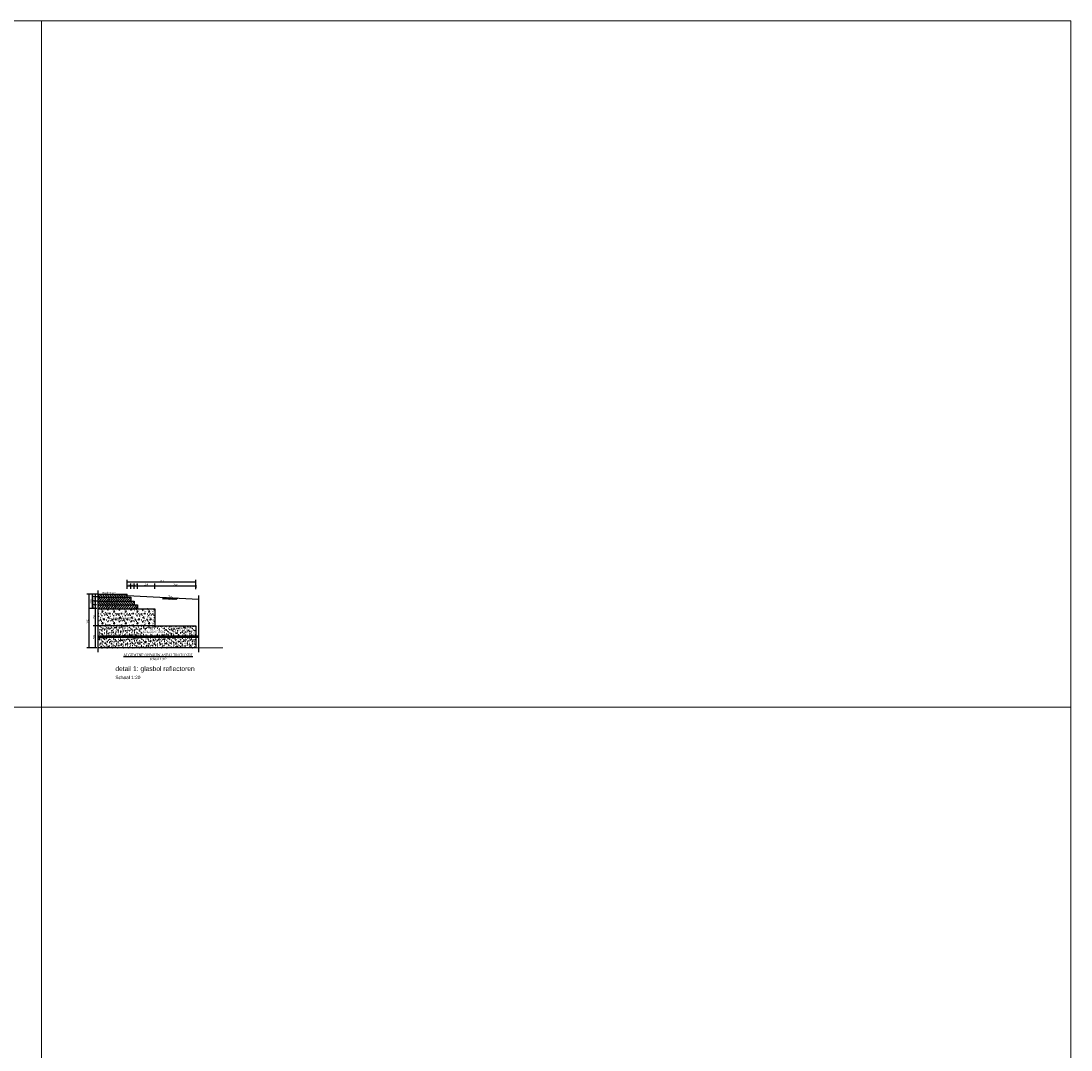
# Model space of a CAD drawing. Header units: metres. Extents: x 0 to 178216, y 0 to 407261.
# Tile 112 of 126: x 167049 to 167064, y 406199 to 406214. Entities that reach past the tile are written whole.
import ezdxf

# ---------------------------------------------------------------- set-up
doc = ezdxf.new("R2010")
doc.units = ezdxf.units.M
doc.header["$PDSIZE"] = 1
doc.linetypes.add('ACAD_ISO04W100', pattern=[30, 24, -3, 0, -3])
doc.layers.get('0').update_dxf_attribs({"lineweight": 18})
doc.layers.get('Defpoints').update_dxf_attribs({"lineweight": 18})
for name, color, linetype in [('L-AR-DETA-PR', 10, 'Continuous'), ('L-MT-DETA-PR', 7, 'Continuous'), ('L-TE-DETA-PR', 7, 'Continuous'), ('L-TK-DETA-AFB-PR', 10, 'ACAD_ISO04W100'), ('L-TK-DETA-CON-PR', 2, 'Continuous')]:
    doc.layers.add(name, color=color, linetype=linetype)
doc.layers.add('X-XX-AL-HULPLIJN-G', color=210, linetype='Continuous', lineweight=18, plot=False)
doc.layers.add('X-XX-AL-T35', color=50, linetype='Continuous', lineweight=18)
doc.layers.add('X-XX-AL-T50', color=130, linetype='Continuous', lineweight=18)
doc.styles.add('FB-M1000-T25', font='LT.TTF', dxfattribs={"height": 2.5})
doc.styles.add('Futurabook1-1000', font='LT.TTF', dxfattribs={"height": 2.5})
doc.styles.add('INFRA-10-GROOT', font='times.ttf', dxfattribs={"height": 0.035})
doc.styles.add('INFRA-10-NORMAAL', font='times.ttf', dxfattribs={"height": 0.025})
doc.styles.add('INFRA_DIM', font='times.ttf')
doc.dimstyles.new('INFRA-10-MM', dxfattribs={"dimscale": 0.01, "dimtxt": 2.5, "dimasz": 1, "dimexe": 3, "dimexo": 1, "dimgap": 0.5, "dimtad": 1, "dimdec": 0, "dimlfac": 1000, "dimdsep": 46, "dimtxsty": 'INFRA_DIM', "dimblk1": 'DOT', "dimblk2": 'DOT', "dimsah": 1, "dimcen": 0, "dimclrd": 256, "dimclre": 256, "dimclrt": 7, "dimaunit": 2, "dimadec": 0, "dimazin": 0, "dimtfac": 1, "dimtdec": 3, "dimtofl": 0, "dimtmove": 0, "dimatfit": 3, "dimldrblk": 'DOT', "dimfxl": 1, "dimtolj": 1, "dimtzin": 0, "dimarcsym": 0})
pattern_1 = [(37.5, (167050.090274, 406205.08421), (-0.0016, 0.0489413), [0, -0.038608, 0, -0.04318, 0, -0.041275]), (7.5, (167050.090274, 406205.08421), (0.0449523, 0.0716825), [0, -0.020828, 0, -0.034798, 0, -0.013335]), (327.5, (167050.059032, 406205.08421), (0.0790992, 0.0001437), [0, -0.0127, 0, -0.04572, 0, -0.05969]), (317.5, (167050.05903, 406205.08421), (0.0763556, 0.022293), [0, -0.00635, 0, -0.029972, 0, -0.03429])]
pattern_2 = [(45, (167050.91553, 406205.533405), (-0.016838, 0.016838), [])]
pattern_3 = [(135, (167050.91553, 406205.533405), (-0.016838, -0.016838), [])]

# ---------------------------------------------------------------- blocks, each defined once
blk = doc.blocks.new('_Dot')
at = {"color": 0, "linetype": 'ByBlock', "lineweight": -2}
blk.add_line((-0.5, 0), (-1, 0), dxfattribs=at)
at = {"color": 0, "linetype": 'ByBlock', "const_width": 0.5}
blk.add_lwpolyline([(-0.25, 0, 1), (0.25, 0, 1)], format="xyb", close=True, dxfattribs=at)
blk = doc.blocks.new('*D73')
at = {"layer": 'Defpoints', "color": 0, "transparency": 16777216}
for p in [(167050.614, 406205.99), (167050.564, 406205.933), (167050.614, 406205.933)]:
    blk.add_point(p, dxfattribs=at)
at = {"layer": 'L-MT-DETA-PR', "lineweight": -2, "transparency": 16777216}
for p, q in [((167050.564, 406205.943), (167050.564, 406206.02)), ((167050.574, 406205.99), (167050.604, 406205.99)), ((167050.614, 406205.943), (167050.614, 406206.02))]:
    blk.add_line(p, q, dxfattribs=at)
at = {"layer": 'L-MT-DETA-PR', "lineweight": -2, "transparency": 16777216, "xscale": 0.01, "yscale": 0.01, "zscale": 0.01, "rotation": 180}
blk.add_blockref('_Dot', (167050.564, 406205.99), dxfattribs=at)
at = {"layer": 'L-MT-DETA-PR', "lineweight": -2, "transparency": 16777216, "xscale": 0.01, "yscale": 0.01, "zscale": 0.01}
blk.add_blockref('_Dot', (167050.614, 406205.99), dxfattribs=at)
at = {"layer": 'L-MT-DETA-PR', "color": 7, "transparency": 16777216, "insert": (167050.589, 406206.008), "char_height": 0.025, "attachment_point": 5, "style": 'INFRA_DIM'}
blk.add_mtext('\\A1;50', dxfattribs=at)
blk = doc.blocks.new('*D74')
at = {"layer": 'Defpoints', "color": 0, "transparency": 16777216}
for p in [(167051.514, 406206.008), (167051.514, 406205.99), (167050.914, 406205.943)]:
    blk.add_point(p, dxfattribs=at)
at = {"layer": 'L-MT-DETA-PR', "lineweight": -2, "transparency": 16777216}
for p, q in [((167050.914, 406205.953), (167050.914, 406206.02)), ((167050.924, 406205.99), (167051.504, 406205.99)), ((167051.514, 406205.998), (167051.514, 406205.96))]:
    blk.add_line(p, q, dxfattribs=at)
at = {"layer": 'L-MT-DETA-PR', "lineweight": -2, "transparency": 16777216, "xscale": 0.01, "yscale": 0.01, "zscale": 0.01, "rotation": 180}
blk.add_blockref('_Dot', (167050.914, 406205.99), dxfattribs=at)
at = {"layer": 'L-MT-DETA-PR', "lineweight": -2, "transparency": 16777216, "xscale": 0.01, "yscale": 0.01, "zscale": 0.01}
blk.add_blockref('_Dot', (167051.514, 406205.99), dxfattribs=at)
at = {"layer": 'L-MT-DETA-PR', "color": 7, "transparency": 16777216, "insert": (167051.214, 406206.008), "char_height": 0.025, "attachment_point": 5, "style": 'INFRA_DIM'}
blk.add_mtext('\\A1;600', dxfattribs=at)
blk = doc.blocks.new('*D75')
at = {"layer": 'Defpoints', "color": 0, "transparency": 16777216}
for p in [(167051.514, 406206.045), (167050.514, 406205.953), (167051.514, 406205.931)]:
    blk.add_point(p, dxfattribs=at)
at = {"layer": 'L-MT-DETA-PR', "lineweight": -2, "transparency": 16777216}
for p, q in [((167050.514, 406205.963), (167050.514, 406206.075)), ((167050.524, 406206.045), (167051.504, 406206.045)), ((167051.514, 406205.941), (167051.514, 406206.075))]:
    blk.add_line(p, q, dxfattribs=at)
at = {"layer": 'L-MT-DETA-PR', "lineweight": -2, "transparency": 16777216, "xscale": 0.01, "yscale": 0.01, "zscale": 0.01, "rotation": 180}
blk.add_blockref('_Dot', (167050.514, 406206.045), dxfattribs=at)
at = {"layer": 'L-MT-DETA-PR', "lineweight": -2, "transparency": 16777216, "xscale": 0.01, "yscale": 0.01, "zscale": 0.01}
blk.add_blockref('_Dot', (167051.514, 406206.045), dxfattribs=at)
at = {"layer": 'L-MT-DETA-PR', "color": 7, "transparency": 16777216, "insert": (167051.014, 406206.062), "char_height": 0.025, "attachment_point": 5, "style": 'INFRA_DIM'}
blk.add_mtext('\\A1;1000', dxfattribs=at)
blk = doc.blocks.new('*D76')
at = {"layer": 'Defpoints', "color": 0, "transparency": 16777216}
for p in [(167050.914, 406205.99), (167050.664, 406205.933), (167050.914, 406205.933)]:
    blk.add_point(p, dxfattribs=at)
at = {"layer": 'L-MT-DETA-PR', "lineweight": -2, "transparency": 16777216}
for p, q in [((167050.664, 406205.943), (167050.664, 406206.02)), ((167050.674, 406205.99), (167050.904, 406205.99)), ((167050.914, 406205.943), (167050.914, 406206.02))]:
    blk.add_line(p, q, dxfattribs=at)
at = {"layer": 'L-MT-DETA-PR', "lineweight": -2, "transparency": 16777216, "xscale": 0.01, "yscale": 0.01, "zscale": 0.01, "rotation": 180}
blk.add_blockref('_Dot', (167050.664, 406205.99), dxfattribs=at)
at = {"layer": 'L-MT-DETA-PR', "lineweight": -2, "transparency": 16777216, "xscale": 0.01, "yscale": 0.01, "zscale": 0.01}
blk.add_blockref('_Dot', (167050.914, 406205.99), dxfattribs=at)
at = {"layer": 'L-MT-DETA-PR', "color": 7, "transparency": 16777216, "insert": (167050.789, 406206.008), "char_height": 0.025, "attachment_point": 5, "style": 'INFRA_DIM'}
blk.add_mtext('\\A1;250', dxfattribs=at)
blk = doc.blocks.new('*D77')
at = {"layer": 'Defpoints', "color": 0, "transparency": 16777216}
for p in [(167050.664, 406205.99), (167050.614, 406205.933), (167050.664, 406205.933)]:
    blk.add_point(p, dxfattribs=at)
at = {"layer": 'L-MT-DETA-PR', "lineweight": -2, "transparency": 16777216}
for p, q in [((167050.614, 406205.943), (167050.614, 406206.02)), ((167050.624, 406205.99), (167050.654, 406205.99)), ((167050.664, 406205.943), (167050.664, 406206.02))]:
    blk.add_line(p, q, dxfattribs=at)
at = {"layer": 'L-MT-DETA-PR', "lineweight": -2, "transparency": 16777216, "xscale": 0.01, "yscale": 0.01, "zscale": 0.01, "rotation": 180}
blk.add_blockref('_Dot', (167050.614, 406205.99), dxfattribs=at)
at = {"layer": 'L-MT-DETA-PR', "lineweight": -2, "transparency": 16777216, "xscale": 0.01, "yscale": 0.01, "zscale": 0.01}
blk.add_blockref('_Dot', (167050.664, 406205.99), dxfattribs=at)
at = {"layer": 'L-MT-DETA-PR', "color": 7, "transparency": 16777216, "insert": (167050.639, 406206.008), "char_height": 0.025, "attachment_point": 5, "style": 'INFRA_DIM'}
blk.add_mtext('\\A1;50', dxfattribs=at)
blk = doc.blocks.new('*D78')
at = {"layer": 'Defpoints', "color": 0, "transparency": 16777216}
for p in [(167050.09, 406205.825), (167050.045, 406205.765), (167050.047, 406205.765)]:
    blk.add_point(p, dxfattribs=at)
at = {"layer": 'L-MT-DETA-PR', "lineweight": -2, "transparency": 16777216}
for p, q in [((167050.08, 406205.825), (167050.015, 406205.825)), ((167050.037, 406205.765), (167050.015, 406205.765)), ((167050.045, 406205.815), (167050.045, 406205.775))]:
    blk.add_line(p, q, dxfattribs=at)
at = {"layer": 'L-MT-DETA-PR', "lineweight": -2, "transparency": 16777216, "xscale": 0.01, "yscale": 0.01, "zscale": 0.01}
for p, rotation in [((167050.045, 406205.825), 90), ((167050.045, 406205.765), 270)]:
    blk.add_blockref('_Dot', p, dxfattribs=dict(at, rotation=rotation))
at = {"layer": 'L-MT-DETA-PR', "color": 7, "transparency": 16777216, "insert": (167050.027, 406205.795), "char_height": 0.025, "attachment_point": 5, "rotation": 90, "style": 'INFRA_DIM'}
blk.add_mtext('\\A1;60', dxfattribs=at)
blk = doc.blocks.new('*D79')
at = {"layer": 'Defpoints', "color": 0, "transparency": 16777216}
for p in [(167049.991, 406205.865), (167049.952, 406205.084), (167050.035, 406205.084)]:
    blk.add_point(p, dxfattribs=at)
at = {"layer": 'L-MT-DETA-PR', "lineweight": -2, "transparency": 16777216}
for p, q in [((167049.981, 406205.865), (167049.922, 406205.865)), ((167049.952, 406205.855), (167049.952, 406205.094)), ((167050.025, 406205.084), (167049.922, 406205.084))]:
    blk.add_line(p, q, dxfattribs=at)
at = {"layer": 'L-MT-DETA-PR', "lineweight": -2, "transparency": 16777216, "xscale": 0.01, "yscale": 0.01, "zscale": 0.01}
for p, rotation in [((167049.952, 406205.865), 90), ((167049.952, 406205.084), 270)]:
    blk.add_blockref('_Dot', p, dxfattribs=dict(at, rotation=rotation))
at = {"layer": 'L-MT-DETA-PR', "color": 7, "transparency": 16777216, "insert": (167049.934, 406205.464), "char_height": 0.025, "attachment_point": 5, "rotation": 90, "style": 'INFRA_DIM'}
blk.add_mtext('\\A1;1000', dxfattribs=at)
blk = doc.blocks.new('*D80')
at = {"layer": 'Defpoints', "color": 0, "transparency": 16777216}
for p in [(167050.074, 406205.71), (167050.045, 406205.655), (167050.082, 406205.655)]:
    blk.add_point(p, dxfattribs=at)
at = {"layer": 'L-MT-DETA-PR', "lineweight": -2, "transparency": 16777216}
for p, q in [((167050.064, 406205.71), (167050.015, 406205.71)), ((167050.045, 406205.7), (167050.045, 406205.665)), ((167050.072, 406205.655), (167050.015, 406205.655))]:
    blk.add_line(p, q, dxfattribs=at)
at = {"layer": 'L-MT-DETA-PR', "lineweight": -2, "transparency": 16777216, "xscale": 0.01, "yscale": 0.01, "zscale": 0.01}
for p, rotation in [((167050.045, 406205.71), 90), ((167050.045, 406205.655), 270)]:
    blk.add_blockref('_Dot', p, dxfattribs=dict(at, rotation=rotation))
at = {"layer": 'L-MT-DETA-PR', "color": 7, "transparency": 16777216, "insert": (167050.027, 406205.682), "char_height": 0.025, "attachment_point": 5, "rotation": 90, "style": 'INFRA_DIM'}
blk.add_mtext('\\A1;55', dxfattribs=at)
blk = doc.blocks.new('*D81')
at = {"layer": 'Defpoints', "color": 0, "transparency": 16777216}
for p in [(167050.072, 406205.655), (167050.045, 406205.405), (167050.083, 406205.405)]:
    blk.add_point(p, dxfattribs=at)
at = {"layer": 'L-MT-DETA-PR', "lineweight": -2, "transparency": 16777216}
for p, q in [((167050.062, 406205.655), (167050.015, 406205.655)), ((167050.045, 406205.645), (167050.045, 406205.415)), ((167050.073, 406205.405), (167050.015, 406205.405))]:
    blk.add_line(p, q, dxfattribs=at)
at = {"layer": 'L-MT-DETA-PR', "lineweight": -2, "transparency": 16777216, "xscale": 0.01, "yscale": 0.01, "zscale": 0.01}
for p, rotation in [((167050.045, 406205.655), 90), ((167050.045, 406205.405), 270)]:
    blk.add_blockref('_Dot', p, dxfattribs=dict(at, rotation=rotation))
at = {"layer": 'L-MT-DETA-PR', "color": 7, "transparency": 16777216, "insert": (167050.027, 406205.53), "char_height": 0.025, "attachment_point": 5, "rotation": 90, "style": 'INFRA_DIM'}
blk.add_mtext('\\A1;250', dxfattribs=at)
blk = doc.blocks.new('*D82')
at = {"layer": 'Defpoints', "color": 0, "transparency": 16777216}
for p in [(167050.073, 406205.405), (167050.045, 406205.084), (167050.078, 406205.084)]:
    blk.add_point(p, dxfattribs=at)
at = {"layer": 'L-MT-DETA-PR', "lineweight": -2, "transparency": 16777216}
for p, q in [((167050.063, 406205.405), (167050.015, 406205.405)), ((167050.045, 406205.395), (167050.045, 406205.094)), ((167050.068, 406205.084), (167050.015, 406205.084))]:
    blk.add_line(p, q, dxfattribs=at)
at = {"layer": 'L-MT-DETA-PR', "lineweight": -2, "transparency": 16777216, "xscale": 0.01, "yscale": 0.01, "zscale": 0.01}
for p, rotation in [((167050.045, 406205.405), 90), ((167050.045, 406205.084), 270)]:
    blk.add_blockref('_Dot', p, dxfattribs=dict(at, rotation=rotation))
at = {"layer": 'L-MT-DETA-PR', "color": 7, "transparency": 16777216, "insert": (167050.027, 406205.244), "char_height": 0.025, "attachment_point": 5, "rotation": 90, "style": 'INFRA_DIM'}
blk.add_mtext('\\A1;540', dxfattribs=at)
blk = doc.blocks.new('*D83')
at = {"layer": 'Defpoints', "color": 0, "transparency": 16777216}
for p in [(167050.045, 406205.71), (167050.062, 406205.71), (167050.09, 406205.765)]:
    blk.add_point(p, dxfattribs=at)
at = {"layer": 'L-MT-DETA-PR', "lineweight": -2, "transparency": 16777216}
for p, q in [((167050.08, 406205.765), (167050.015, 406205.765)), ((167050.052, 406205.71), (167050.015, 406205.71)), ((167050.045, 406205.755), (167050.045, 406205.72))]:
    blk.add_line(p, q, dxfattribs=at)
at = {"layer": 'L-MT-DETA-PR', "lineweight": -2, "transparency": 16777216, "xscale": 0.01, "yscale": 0.01, "zscale": 0.01}
for p, rotation in [((167050.045, 406205.765), 90), ((167050.045, 406205.71), 270)]:
    blk.add_blockref('_Dot', p, dxfattribs=dict(at, rotation=rotation))
at = {"layer": 'L-MT-DETA-PR', "color": 7, "transparency": 16777216, "insert": (167050.027, 406205.737), "char_height": 0.025, "attachment_point": 5, "rotation": 90, "style": 'INFRA_DIM'}
blk.add_mtext('\\A1;55', dxfattribs=at)
blk = doc.blocks.new('*D84')
at = {"layer": 'Defpoints', "color": 0, "transparency": 16777216}
for p in [(167050.045, 406205.825), (167050.047, 406205.825), (167050.09, 406205.865)]:
    blk.add_point(p, dxfattribs=at)
at = {"layer": 'L-MT-DETA-PR', "lineweight": -2, "transparency": 16777216}
for p, q in [((167050.08, 406205.865), (167050.015, 406205.865)), ((167050.037, 406205.825), (167050.015, 406205.825)), ((167050.045, 406205.855), (167050.045, 406205.835))]:
    blk.add_line(p, q, dxfattribs=at)
at = {"layer": 'L-MT-DETA-PR', "lineweight": -2, "transparency": 16777216, "xscale": 0.01, "yscale": 0.01, "zscale": 0.01}
for p, rotation in [((167050.045, 406205.865), 90), ((167050.045, 406205.825), 270)]:
    blk.add_blockref('_Dot', p, dxfattribs=dict(at, rotation=rotation))
at = {"layer": 'L-MT-DETA-PR', "color": 7, "transparency": 16777216, "insert": (167050.027, 406205.845), "char_height": 0.025, "attachment_point": 5, "rotation": 90, "style": 'INFRA_DIM'}
blk.add_mtext('\\A1;40', dxfattribs=at)
blk = doc.blocks.new('*D85')
at = {"layer": 'Defpoints', "color": 0, "transparency": 16777216}
for p in [(167050.564, 406205.99), (167050.514, 406205.933), (167050.564, 406205.933)]:
    blk.add_point(p, dxfattribs=at)
at = {"layer": 'L-MT-DETA-PR', "lineweight": -2, "transparency": 16777216}
for p, q in [((167050.514, 406205.943), (167050.514, 406206.02)), ((167050.524, 406205.99), (167050.554, 406205.99)), ((167050.564, 406205.943), (167050.564, 406206.02))]:
    blk.add_line(p, q, dxfattribs=at)
at = {"layer": 'L-MT-DETA-PR', "lineweight": -2, "transparency": 16777216, "xscale": 0.01, "yscale": 0.01, "zscale": 0.01, "rotation": 180}
blk.add_blockref('_Dot', (167050.514, 406205.99), dxfattribs=at)
at = {"layer": 'L-MT-DETA-PR', "lineweight": -2, "transparency": 16777216, "xscale": 0.01, "yscale": 0.01, "zscale": 0.01}
blk.add_blockref('_Dot', (167050.564, 406205.99), dxfattribs=at)
at = {"layer": 'L-MT-DETA-PR', "color": 7, "transparency": 16777216, "insert": (167050.539, 406206.008), "char_height": 0.025, "attachment_point": 5, "style": 'INFRA_DIM'}
blk.add_mtext('\\A1;50', dxfattribs=at)
blk = doc.blocks.new('*D86')
at = {"layer": 'Defpoints', "color": 0, "transparency": 16777216}
for p in [(167050.046, 406205.865), (167050, 406205.655), (167050.071, 406205.655)]:
    blk.add_point(p, dxfattribs=at)
at = {"layer": 'L-MT-DETA-PR', "lineweight": -2, "transparency": 16777216}
for p, q in [((167050.036, 406205.865), (167049.97, 406205.865)), ((167050, 406205.855), (167050, 406205.665)), ((167050.061, 406205.655), (167049.97, 406205.655))]:
    blk.add_line(p, q, dxfattribs=at)
at = {"layer": 'L-MT-DETA-PR', "lineweight": -2, "transparency": 16777216, "xscale": 0.01, "yscale": 0.01, "zscale": 0.01}
for p, rotation in [((167050, 406205.865), 90), ((167050, 406205.655), 270)]:
    blk.add_blockref('_Dot', p, dxfattribs=dict(at, rotation=rotation))
at = {"layer": 'L-MT-DETA-PR', "color": 7, "transparency": 16777216, "insert": (167049.983, 406205.76), "char_height": 0.025, "attachment_point": 5, "rotation": 90, "style": 'INFRA_DIM'}
blk.add_mtext('\\A1;210', dxfattribs=at)

msp = doc.modelspace()

# ---------------------------------------------------------------- hatches: boundary and pattern name
at = {"layer": 'L-AR-DETA-PR'}
h = msp.add_hatch(dxfattribs=at)
h.set_pattern_fill('ANSI31', color=256, scale=0.0075, angle=90, style=0)
h.set_pattern_definition(pattern_3)
h.paths.add_polyline_path([(167050.5139, 406205.8246), (167050.5139, 406205.8646), (167050.0903, 406205.8646), (167050.0903, 406205.8246)])
h.paths.add_polyline_path([(167050.0979, 406205.8278), (167050.479, 406205.8278), (167050.479, 406205.8641), (167050.0979, 406205.8641)], flags=24)
h = msp.add_hatch(dxfattribs=at)
h.set_pattern_fill('ANSI31', color=256, scale=0.0075, style=0)
h.set_pattern_definition(pattern_2)
h.paths.add_polyline_path([(167050.0903, 406205.8246), (167050.0903, 406205.7646), (167050.5639, 406205.7646), (167050.5639, 406205.8246)])
h.paths.add_polyline_path([(167050.0952, 406205.7699), (167050.5727, 406205.7699), (167050.5727, 406205.8142), (167050.0952, 406205.8142)], flags=9)
h = msp.add_hatch(dxfattribs=at)
h.set_pattern_fill('ANSI31', color=256, scale=0.0075, angle=90, style=0)
h.set_pattern_definition(pattern_3)
h.paths.add_polyline_path([(167050.6139, 406205.7096), (167050.6139, 406205.7646), (167050.0903, 406205.7646), (167050.0903, 406205.7096)])
h.paths.add_polyline_path([(167050.0968, 406205.7166), (167050.3538, 406205.7166), (167050.3538, 406205.7512), (167050.0968, 406205.7512)], flags=24)
h = msp.add_hatch(dxfattribs=at)
h.set_pattern_fill('ANSI31', color=256, scale=0.0075, style=0)
h.set_pattern_definition(pattern_2)
h.paths.add_polyline_path([(167050.6639, 406205.6546), (167050.6639, 406205.7096), (167050.0903, 406205.7096), (167050.0903, 406205.6546)])
h.paths.add_polyline_path([(167050.0978, 406205.6644), (167050.35, 406205.6644), (167050.35, 406205.6982), (167050.0978, 406205.6982)], flags=24)
h = msp.add_hatch(dxfattribs=at)
h.set_pattern_fill('CONCRE', color=256, scale=0.12, angle=45, style=0, pattern_type=2)
h.set_pattern_definition([(45, (167050.09027, 406205.40459), (1e-17, 0.169706), [0.015, -0.105]), (135, (167050.09027, 406205.40459), (-0.169706, 3e-17), [0.015, -0.105]), (180, (167050.10088, 406205.4152), (-0.084853, -0.084853), [0.021213, -0.148492]), (45, (167050.05315, 406205.46293), (1e-17, 0.169706), [0.015, -0.105]), (90, (167050.06376, 406205.46293), (-0.084853, 0.084853), [0.010607, -0.159099]), (180, (167050.06376, 406205.46293), (-0.084853, -0.084853), [0.010607, -0.159099]), (45, (167050.06376, 406205.51596), (1e-17, 0.169706), [0.021213, -0.098787]), (90, (167050.06376, 406205.51596), (-0.084853, 0.084853), [0.015, -0.154706]), (180, (167050.07876, 406205.53096), (-0.084853, -0.084853), [0.015, -0.154706]), (135, (167050.1274, 406205.48414), (-0.169706, 3e-17), [0.015, -0.105]), (90, (167050.1274, 406205.48414), (-0.084853, 0.084853), [0.010607, -0.159099]), (180, (167050.1274, 406205.49475), (-0.084853, -0.084853), [0.010607, -0.159099]), (45, (167050.07967, 406205.43641), (1e-17, 0.169706), [0.0075, -0.1005]), (45, (167050.1221, 406205.52126), (1e-17, 0.169706), [0.0075, -0.1005]), (135, (167050.08497, 406205.50535), (-0.169706, 3e-17), [0.0075, -0.1005]), (180, (167050.14331, 406205.46823), (-0.084853, -0.084853), [0.010607, -0.159099]), (180, (167050.04785, 406205.48944), (-0.084853, -0.084853), [0.010607, -0.159099]), (90, (167050.10221, 406205.47221), (-0.084853, 0.084853), [0.010607, -0.159099]), (135, (167050.10884, 406205.44437), (-0.169706, 3e-17), [0.001875, -0.118125]), (135, (167050.07702, 406205.48414), (-0.169706, 3e-17), [0.001875, -0.118125]), (135, (167050.10221, 406205.5385), (-0.169706, 3e-17), [0.001875, -0.118125]), (135, (167050.14861, 406205.49475), (-0.169706, 3e-17), [0.001875, -0.118125])])
h.paths.add_polyline_path([(167050.9141, 406205.6546), (167050.6639, 406205.6546), (167050.0903, 406205.6546), (167050.0903, 406205.4046), (167050.9141, 406205.4046)])
h.paths.add_polyline_path([(167050.2934, 406205.4877), (167050.6382, 406205.4877), (167050.6382, 406205.5381), (167050.2934, 406205.5381)], flags=24)
h = msp.add_hatch(dxfattribs=at)
h.set_pattern_fill('AR-SAND', color=256, scale=0.001, style=0)
h.set_pattern_definition(pattern_1)
h.paths.add_polyline_path([(167050.0903, 406205.4046), (167050.0903, 406205.2546), (167051.5141, 406205.2546), (167051.5141, 406205.4046), (167050.9121, 406205.4046)])
h = msp.add_hatch(dxfattribs=at)
h.set_pattern_fill('AR-SAND', color=256, scale=0.001, style=0)
h.set_pattern_definition(pattern_1)
h.paths.add_polyline_path([(167051.5141, 406205.0842), (167051.5141, 406205.2342), (167050.0903, 406205.2342), (167050.0903, 406205.0842)])

# ---------------------------------------------------------------- linework, layer by layer
at = {"layer": 'L-AR-DETA-PR', "ltscale": 0.1}
for p, q in [((167051.0535, 406205.8191), (167051.0277, 406205.7953)), ((167051.0676, 406205.8184), (167051.0417, 406205.7946)), ((167051.0816, 406205.8177), (167051.0557, 406205.7939)), ((167051.0957, 406205.8171), (167051.0698, 406205.7933)), ((167051.1097, 406205.8164), (167051.0838, 406205.7926)), ((167051.1238, 406205.8158), (167051.0979, 406205.7919)), ((167051.1074, 406205.7915), (167051.1028, 406205.7965)), ((167051.1216, 406205.7908), (167051.1102, 406205.8033)), ((167051.1358, 406205.7902), (167051.1175, 406205.81)), ((167051.15, 406205.7895), (167051.1249, 406205.8168)), ((167051.1661, 406205.7868), (167051.1402, 406205.815)), ((167051.1735, 406205.7935), (167051.1544, 406205.8143)), ((167051.194, 406205.8124), (167051.1681, 406205.7886)), ((167051.181, 406205.8011), (167051.1688, 406205.8143)), ((167051.2081, 406205.8118), (167051.1822, 406205.788)), ((167051.2221, 406205.8111), (167051.1962, 406205.7873)), ((167051.2362, 406205.8104), (167051.2103, 406205.7866)), ((167051.2502, 406205.8098), (167051.2243, 406205.786))]:
    msp.add_line(p, q, dxfattribs=at)
at = {"layer": 'L-TK-DETA-AFB-PR', "ltscale": 0.5}
for p, q in [((167050.0903, 406205.0224), (167050.0903, 406205.9209)), ((167051.5585, 406205.0209), (167051.5585, 406205.8447)), ((167051.5585, 406205.2546), (167050.0903, 406205.2546)), ((167051.5585, 406205.2342), (167050.0903, 406205.2342))]:
    msp.add_line(p, q, dxfattribs=at)
at = {"layer": 'L-TK-DETA-CON-PR'}
msp.add_line((167051.5141, 406205.0842), (167050.0903, 406205.0842), dxfattribs=at)
at = {"layer": 'L-TK-DETA-CON-PR', "flags": 128}
for points in [[(167050.0903, 406205.8646), (167050.5139, 406205.8646)], [(167050.0903, 406205.8246), (167050.5639, 406205.8246)], [(167050.5139, 406205.8246), (167050.5139, 406205.8646)], [(167050.5139, 406205.8446), (167051.5585, 406205.7952)], [(167050.5639, 406205.8246), (167050.5639, 406205.7646)], [(167050.0903, 406205.7646), (167050.6139, 406205.7646)], [(167050.0903, 406205.7096), (167050.6639, 406205.7096)], [(167050.6139, 406205.7646), (167050.6139, 406205.7096)], [(167050.6639, 406205.7096), (167050.6639, 406205.6546)], [(167050.0903, 406205.6546), (167050.6639, 406205.6546)], [(167050.6639, 406205.6546), (167050.9141, 406205.6546), (167050.9141, 406205.4046)], [(167050.9141, 406205.4046), (167050.0903, 406205.4046)], [(167050.9121, 406205.4046), (167051.5141, 406205.4046)], [(167051.5141, 406205.4046), (167051.5141, 406205.2546)], [(167051.5141, 406205.2342), (167051.5141, 406205.0842)]]:
    msp.add_lwpolyline(points, dxfattribs=at)
at = {"layer": 'X-XX-AL-HULPLIJN-G', "flags": 128}
for points in [[(167034.2649, 406214.2213), (167034.2649, 406204.2213), (167049.2649, 406204.2213), (167049.2649, 406214.2213)], [(167049.2649, 406214.2213), (167049.2649, 406204.2213), (167064.2649, 406204.2213), (167064.2649, 406214.2213)], [(167034.2649, 406204.2213), (167034.2649, 406194.2213), (167049.2649, 406194.2213), (167049.2649, 406204.2213)], [(167049.2649, 406204.2213), (167049.2649, 406194.2213), (167064.2649, 406194.2213), (167064.2649, 406204.2213)]]:
    msp.add_lwpolyline(points, close=True, dxfattribs=at)
msp.add_lwpolyline([(167050.0903, 406205.0842), (167051.9072, 406205.0842)], dxfattribs=at)

# ---------------------------------------------------------------- texts
at = {"layer": 'L-TE-DETA-PR', "style": 'INFRA-10-NORMAAL'}
for s, height, p in [('AC 16 Surf DL-B (gemodificeerd)', 0.018, (167050.1039, 406205.8396)), ('Hoofdrijbaan', 0.025, (167050.1497, 406205.8733)), ('AC 22 Bind TL-B (gemodificeerd) ', 0.022, (167050.1026, 406205.7843)), ('AC 22 Bind TL-B ', 0.022, (167050.1026, 406205.7229)), ('AC 22 Base OL-B', 0.022, (167050.1035, 406205.6705)), ('Menggranulaat 0/31.5', 0.025, (167050.3018, 406205.5041)), ('Zand voor zandbed', 0.025, (167050.7401, 406205.3026))]:
    msp.add_text(s, height=height, dxfattribs=at).set_placement(p)
at = {"layer": 'L-TE-DETA-PR', "ltscale": 0.1, "style": 'INFRA-10-NORMAAL'}
msp.add_text(' 5%', height=0.025, rotation=357.15916, dxfattribs=at).set_placement((167051.1039, 406205.8283))
at = {"layer": 'L-TE-DETA-PR', "insert": (167050.9619, 406204.9976), "char_height": 0.035, "width": 1.394, "attachment_point": 2, "style": 'INFRA-10-GROOT'}
msp.add_mtext('{\\LALGEMENE OPBOUW ASFALTROTONDE\\P}schaal 1:10 ', dxfattribs=at)
at = {"layer": 'X-XX-AL-T35', "insert": (167050.3403, 406204.6776), "char_height": 0.05, "attachment_point": 1, "style": 'FB-M1000-T25'}
msp.add_mtext_dynamic_manual_height_columns('Schaal 1:20', width=5.387368, gutter_width=1.75, heights=[0], dxfattribs=at)
at = {"layer": 'X-XX-AL-T50', "insert": (167050.3403, 406204.8152), "char_height": 0.07, "attachment_point": 1, "style": 'Futurabook1-1000'}
msp.add_mtext_dynamic_manual_height_columns('detail 1: glasbol reflectoren', width=8.139484, gutter_width=2.5, heights=[0], dxfattribs=at)

# ---------------------------------------------------------------- dimensions: what is measured, and where the dimension line sits
at = {"layer": 'L-MT-DETA-PR'}
dim = msp.add_linear_dim(base=(167051.5141, 406206.0446), p1=(167050.5142, 406205.9529), p2=(167051.5141, 406205.9313), dimstyle='INFRA-10-MM', dxfattribs=at)
dim.commit()
dim.dimension.update_dxf_attribs({"geometry": '*D75', "text_midpoint": (167051.0142, 406206.0446), "dimtype": 160})
for base, p1, p2, picture, middle in [((167050.5641, 406205.9904), (167050.5142, 406205.9329), (167050.5641, 406205.9329), '*D85', (167050.5392, 406206.0081)), ((167050.6139, 406205.9904), (167050.5641, 406205.9329), (167050.6139, 406205.9329), '*D73', (167050.589, 406206.0081)), ((167050.6639, 406205.9904), (167050.6139, 406205.9329), (167050.6639, 406205.9329), '*D77', (167050.6389, 406206.0081)), ((167050.9141, 406205.9904), (167050.6639, 406205.9329), (167050.9141, 406205.9329), '*D76', (167050.789, 406206.0081))]:
    dim = msp.add_linear_dim(base=base, p1=p1, p2=p2, dimstyle='INFRA-10-MM', dxfattribs=at)
    dim.commit()
    dim.dimension.update_dxf_attribs({"geometry": picture, "text_midpoint": middle})
dim = msp.add_linear_dim(base=(167051.5141, 406205.9904), p1=(167050.9141, 406205.9429), p2=(167051.5141, 406206.0079), text='600', dimstyle='INFRA-10-MM', dxfattribs=at)
dim.commit()
dim.dimension.update_dxf_attribs({"geometry": '*D74', "text_midpoint": (167051.2141, 406206.0081)})
dim = msp.add_linear_dim(base=(167049.9519, 406205.0842), p1=(167049.9909, 406205.8646), p2=(167050.035, 406205.0842), angle=90, text='1000', dimstyle='INFRA-10-MM', dxfattribs=at)
dim.commit()
dim.dimension.update_dxf_attribs({"geometry": '*D79', "text_midpoint": (167049.9519, 406205.4644), "dimtype": 160})
for base, p1, p2, picture, middle in [((167050.0005, 406205.6546), (167050.046, 406205.8646), (167050.0709, 406205.6546), '*D86', (167050.0005, 406205.7596)), ((167050.0447, 406205.8246), (167050.0903, 406205.8646), (167050.0475, 406205.8246), '*D84', (167050.0447, 406205.8446)), ((167050.0447, 406205.7646), (167050.0903, 406205.8246), (167050.0475, 406205.7646), '*D78', (167050.0447, 406205.7946))]:
    dim = msp.add_linear_dim(base=base, p1=p1, p2=p2, angle=90, dimstyle='INFRA-10-MM', dxfattribs=at)
    dim.commit()
    dim.dimension.update_dxf_attribs({"geometry": picture, "text_midpoint": middle, "dimtype": 160})
for base, p1, p2, picture, middle in [((167050.0447, 406205.7096), (167050.0903, 406205.7646), (167050.0619, 406205.7096), '*D83', (167050.027, 406205.7371)), ((167050.0447, 406205.6546), (167050.0735, 406205.7096), (167050.0817, 406205.6546), '*D80', (167050.027, 406205.6821))]:
    dim = msp.add_linear_dim(base=base, p1=p1, p2=p2, angle=90, dimstyle='INFRA-10-MM', dxfattribs=at)
    dim.commit()
    dim.dimension.update_dxf_attribs({"geometry": picture, "text_midpoint": middle})
for base, p1, p2, text, picture, middle in [((167050.0447, 406205.4046), (167050.0717, 406205.6546), (167050.0834, 406205.4046), '250', '*D81', (167050.027, 406205.5296)), ((167050.0447, 406205.0842), (167050.0734, 406205.4046), (167050.0782, 406205.0842), '540', '*D82', (167050.027, 406205.2444))]:
    dim = msp.add_linear_dim(base=base, p1=p1, p2=p2, angle=90, text=text, dimstyle='INFRA-10-MM', dxfattribs=at)
    dim.commit()
    dim.dimension.update_dxf_attribs({"geometry": picture, "text_midpoint": middle})

doc.saveas('drawing.dxf')
